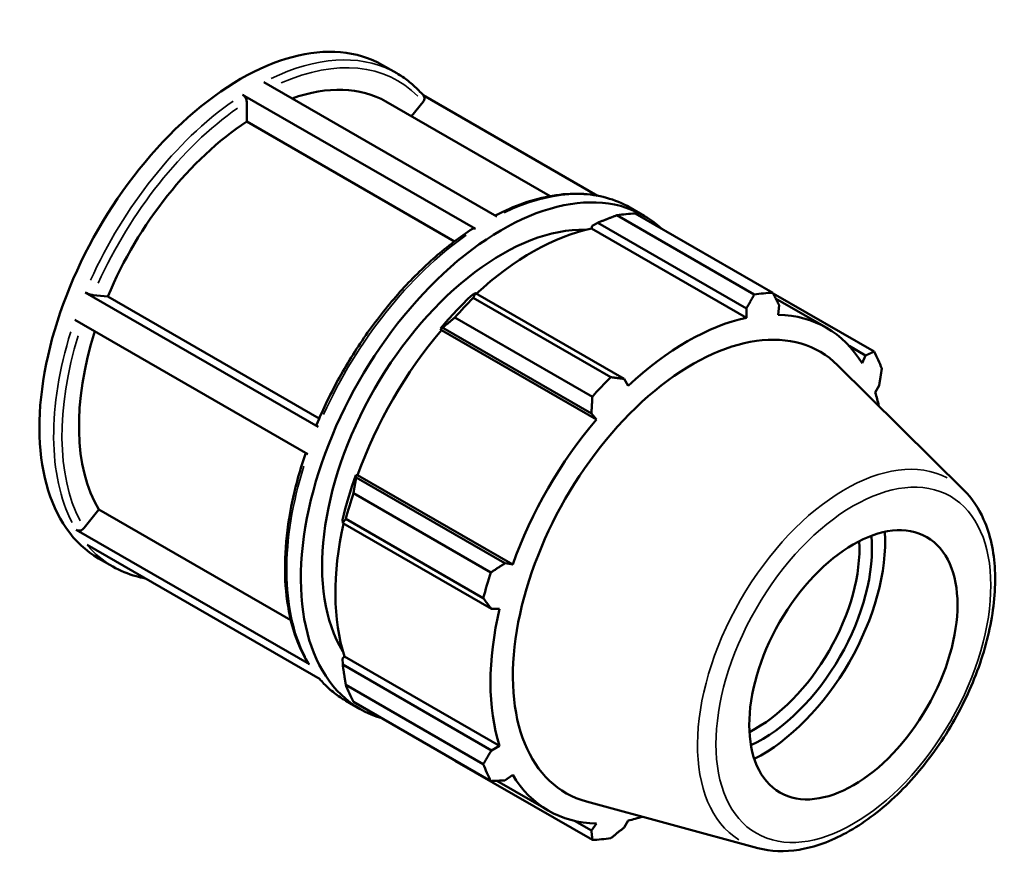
# Model space of a CAD drawing. Header units: inches. Extents: x 0.1 to 42.7, y -9.8 to 31.2.
# Tile 7 of 7: x 39.2 to 42.7, y 28.2 to 31.2. Entities that reach past the tile are written whole.
import ezdxf

# ---------------------------------------------------------------- set-up
doc = ezdxf.new("R2010")
doc.units = ezdxf.units.IN
doc.header["$MEASUREMENT"] = 0
doc.layers.add('Visible (ANSI)', color=7, linetype='Continuous', lineweight=50)
doc.layers.add('Visible Narrow (ANSI)', color=7, linetype='Continuous', lineweight=35)

msp = doc.modelspace()

# ---------------------------------------------------------------- linework, layer by layer
at = {"layer": 'Visible (ANSI)'}
for p, q in [((40.4504, 31.0817), (40.5009, 31.0526)), ((40.0278, 31.0205), (40.8568, 30.5431)), ((40.7815, 30.499), (39.9525, 30.9764)), ((41.2153, 30.6172), (40.5947, 30.9746)), ((39.9673, 30.8807), (39.9673, 30.9508)), ((40.4625, 30.9518), (41.0461, 30.6157)), ((40.5531, 30.8997), (40.5946, 30.9513)), ((40.7065, 30.455), (39.9673, 30.8807)), ((41.3299, 30.5752), (41.3803, 30.5462)), ((41.7723, 30.2659), (41.2832, 30.5475)), ((41.349, 30.5539), (41.8381, 30.2722)), ((41.1936, 30.501), (41.1959, 30.5106)), ((41.1959, 30.5106), (41.2155, 30.5211)), ((41.2155, 30.5211), (41.7445, 30.2165)), ((41.1936, 30.501), (41.7451, 30.1834)), ((39.3929, 30.2736), (40.2219, 29.7962)), ((39.4206, 30.2639), (39.473, 30.2591)), ((39.473, 30.2591), (40.2252, 29.8259)), ((40.7807, 30.2707), (40.7702, 30.2654)), ((41.3097, 29.9661), (40.7807, 30.2707)), ((42.1987, 30.063), (41.8392, 30.2699)), ((40.7732, 30.2538), (41.2623, 29.9722)), ((41.8485, 30.252), (42.0287, 30.1482)), ((41.8578, 30.1944), (41.8609, 30.2278)), ((41.7445, 30.2165), (41.7451, 30.1834)), ((40.1848, 29.6991), (39.3558, 30.1765)), ((41.1966, 29.9028), (40.7075, 30.1845)), ((40.6562, 30.1452), (40.6643, 30.1479)), ((40.6597, 30.1395), (40.6562, 30.1452)), ((40.6597, 30.1395), (41.2111, 29.8219)), ((40.6643, 30.1479), (41.1933, 29.8433)), ((42.1095, 30.0833), (42.1684, 30.0494)), ((42.1684, 30.0494), (42.1557, 30.0215)), ((42.518, 29.5705), (42.0689, 30.0148)), ((41.3239, 29.9409), (41.3097, 29.9661)), ((42.2024, 29.918), (42.2166, 29.9425)), ((41.1933, 29.8433), (41.2111, 29.8219)), ((40.3568, 29.6154), (40.3551, 29.6238)), ((40.3551, 29.6238), (40.3618, 29.6236)), ((40.8859, 29.3108), (40.3568, 29.6154)), ((40.3618, 29.6236), (40.9132, 29.3061)), ((40.3469, 29.5599), (40.836, 29.2782)), ((39.3887, 29.4364), (39.4412, 29.5016)), ((39.4412, 29.5016), (40.1243, 29.1082)), ((40.3079, 29.4648), (40.3086, 29.4531)), ((40.3086, 29.4531), (40.8376, 29.1484)), ((40.8087, 29.1865), (40.3196, 29.4682)), ((39.3611, 29.429), (40.1901, 28.9516)), ((40.2283, 28.8985), (39.3993, 29.3759)), ((39.4406, 29.3281), (39.4911, 29.2991)), ((40.9132, 29.3061), (40.8859, 29.3108)), ((40.8376, 29.1484), (40.8665, 29.1487)), ((40.3079, 28.9725), (40.3151, 28.9793)), ((40.3086, 28.9504), (40.3079, 28.9725)), ((40.3151, 28.9793), (40.8665, 28.6618)), ((40.8376, 28.6457), (40.3086, 28.9504)), ((40.3196, 28.8785), (40.8087, 28.5969)), ((40.3201, 28.8217), (40.3705, 28.7926)), ((40.836, 28.5366), (40.3469, 28.8182)), ((40.8665, 28.6618), (40.8376, 28.6457)), ((40.7075, 28.6089), (41.1966, 28.3273)), ((40.8859, 28.5389), (40.9132, 28.5583)), ((40.8563, 28.5375), (41.0402, 28.4316)), ((41.7854, 28.2984), (41.1757, 28.4638)), ((41.1933, 28.3605), (41.1329, 28.3952)), ((41.2111, 28.3854), (41.1933, 28.3605)), ((41.3097, 28.3718), (41.3239, 28.3964))]:
    msp.add_line(p, q, dxfattribs=at)
for centre, major_axis, start_param, end_param in [((39.9455, 30.2049), (0.5049, 0.8768), 0, 3.141593), ((40.0108, 30.1673), (0.4517, 0.7845), 0, 0.59861), ((40.0108, 30.1673), (-0.4517, -0.7845), 3.993049, 4.922527), ((40.8754, 29.6694), (0.5049, 0.8768), 6.149956, 9.568011), ((41.0282, 29.5814), (0.5315, 0.9229), 0.343502, 0.438029), ((40.8754, 29.6694), (0.4517, 0.7845), 0.30108, 2.840512), ((40.983, 29.6074), (0.4943, 0.8583), 0.478032, 1.071949), ((40.983, 29.6074), (-0.4996, -0.8675), 4.23049, 4.405023), ((41.5173, 29.2998), (0.5315, 0.9229), 0.343502, 0.438029), ((41.0282, 29.5814), (0.5315, 0.9229), 1.1289, 1.223427), ((41.5345, 29.2899), (0.4943, 0.8583), 5.975819, 6.586684), ((41.554, 29.2786), (0.4517, 0.7845), 6.13202, 9.575944), ((41.5345, 29.2899), (-0.4943, -0.8583), 3.619624, 4.23049), ((40.0108, 30.1673), (-0.4517, -0.7845), 5.072425, 5.969724), ((40.983, 29.6074), (0.4943, 0.8583), 1.26343, 1.874295), ((41.5173, 29.2998), (0.5315, 0.9229), 5.841289, 5.935816), ((41.5173, 29.2998), (-0.5315, -0.9229), 4.270492, 4.36502), ((41.5345, 29.2899), (0.4943, 0.8583), 5.729098, 5.801286), ((41.5345, 29.2899), (-0.4943, -0.8583), 4.405023, 5.015888), ((40.983, 29.6074), (-0.4996, -0.8675), 5.015888, 5.190421), ((41.0282, 29.5814), (0.5315, 0.9229), 1.914298, 2.008825), ((40.983, 29.6074), (0.4943, 0.8583), 2.065615, 2.659693), ((41.7987, 29.1377), (0.3102, 0.5388), 3.865766, 5.559012), ((41.7765, 29.1505), (-0.2613, -0.4538), 0.726507, 2.415085), ((41.7987, 29.1377), (0.277, 0.481), 3.827775, 5.597003), ((41.5173, 29.2998), (-0.5315, -0.9229), 5.055891, 5.150418), ((41.5345, 29.2899), (-0.4943, -0.8583), 5.190421, 5.801286), ((41.0282, 29.5814), (-0.5315, -0.9229), 5.841289, 5.935816), ((41.5173, 29.2998), (-0.5315, -0.9229), 5.841289, 5.935816), ((41.5345, 29.2899), (-0.4943, -0.8583), 5.975819, 6.586684), ((41.5345, 29.2899), (0.4943, 0.8583), 3.619624, 3.69568), ((41.5173, 29.2998), (-0.5315, -0.9229), 0.343502, 0.438029)]:
    msp.add_ellipse(centre, major_axis=major_axis, ratio=0.578093, start_param=start_param, end_param=end_param, dxfattribs=at)
msp.add_ellipse((42.125, 28.9498), major_axis=(0.2613, 0.4538), ratio=0.578093, dxfattribs=at)
for points, knots in [([(40.5962, 30.9729), (40.5907, 30.9793), (40.585, 30.9856), (40.5732, 30.9976), (40.5672, 31.0034), (40.5548, 31.0146), (40.5484, 31.0199), (40.5354, 31.0301), (40.5287, 31.0349), (40.515, 31.0442), (40.508, 31.0485), (40.5009, 31.0526)], [5.2968614, 5.2968614, 5.2968614, 5.2968614, 5.3374333, 5.3374333, 5.3780052, 5.3780052, 5.4185771, 5.4185771, 5.459149, 5.459149, 5.4997209, 5.4997209, 5.4997209, 5.4997209]), ([(39.9525, 30.9764), (39.9543, 30.9754), (39.9564, 30.9737), (39.9598, 30.9701), (39.9616, 30.9676), (39.9642, 30.9631), (39.9654, 30.9603), (39.9668, 30.9556), (39.9673, 30.9529), (39.9673, 30.9508)], [0, 0, 0, 0, 0.01968501, 0.01968501, 0.03938865, 0.03938865, 0.05911535, 0.05911535, 0.07886199, 0.07886199, 0.07886199, 0.07886199]), ([(40.5962, 30.9729), (40.5966, 30.9724), (40.597, 30.9719), (40.5984, 30.9696), (40.5992, 30.9672), (40.5995, 30.963), (40.5992, 30.9603), (40.5976, 30.9559), (40.5962, 30.9533), (40.5946, 30.9513)], [0.01380115, 0.01380115, 0.01380115, 0.01380115, 0.01968501, 0.01968501, 0.03938865, 0.03938865, 0.05911535, 0.05911535, 0.07886199, 0.07886199, 0.07886199, 0.07886199]), ([(41.3299, 30.5752), (41.3039, 30.5902), (41.276, 30.6018), (41.2171, 30.6181), (41.1862, 30.6228), (41.1222, 30.6252), (41.0891, 30.623), (41.0215, 30.6117), (40.987, 30.6027), (40.9186, 30.5787), (40.8847, 30.564), (40.8509, 30.5465)], [5.4997209, 5.4997209, 5.4997209, 5.4997209, 5.6474648, 5.6474648, 5.7952087, 5.7952087, 5.9429526, 5.9429526, 6.0906966, 6.0906966, 6.2324394, 6.2324394, 6.2324394, 6.2324394]), ([(40.7707, 30.4999), (40.7259, 30.4709), (40.6815, 30.4373), (40.595, 30.3619), (40.5528, 30.3202), (40.4721, 30.23), (40.4335, 30.1816), (40.3614, 30.0798), (40.3278, 30.0264), (40.2667, 29.9164), (40.2392, 29.8598), (40.2152, 29.8026)], [0.0612217, 0.0612217, 0.0612217, 0.0612217, 0.2494422, 0.2494422, 0.4376626, 0.4376626, 0.625883, 0.625883, 0.8141035, 0.8141035, 1.0023239, 1.0023239, 1.0023239, 1.0023239]), ([(40.7707, 30.4999), (40.7708, 30.4999), (40.7709, 30.5), (40.7723, 30.5008), (40.7741, 30.5012), (40.7775, 30.5008), (40.7796, 30.5001), (40.7815, 30.499)], [0.27462644, 0.27462644, 0.27462644, 0.27462644, 0.27606482, 0.27606482, 0.29576846, 0.29576846, 0.31545347, 0.31545347, 0.31545347, 0.31545347]), ([(39.4206, 30.2639), (39.419, 30.2641), (39.4167, 30.2645), (39.4124, 30.2655), (39.4096, 30.2664), (39.4047, 30.2681), (39.4018, 30.2692), (39.3973, 30.2713), (39.3947, 30.2726), (39.3929, 30.2736)], [0.23648448, 0.23648448, 0.23648448, 0.23648448, 0.25620793, 0.25620793, 0.27592071, 0.27592071, 0.29562117, 0.29562117, 0.31531167, 0.31531167, 0.31531167, 0.31531167]), ([(40.2219, 29.7962), (40.2201, 29.7973), (40.2183, 29.7985), (40.2161, 29.8003), (40.2154, 29.8013), (40.2151, 29.8022), (40.2152, 29.8024), (40.2152, 29.8026)], [0, 0, 0, 0, 0.01969049, 0.01969049, 0.03939095, 0.03939095, 0.04738171, 0.04738171, 0.04738171, 0.04738171]), ([(40.1774, 29.7034), (40.1578, 29.6465), (40.1419, 29.5896), (40.1179, 29.4769), (40.1099, 29.4212), (40.1022, 29.3135), (40.1026, 29.2615), (40.1118, 29.163), (40.1207, 29.1166), (40.1468, 29.0307), (40.164, 28.9913), (40.1853, 28.9562)], [1.1108078, 1.1108078, 1.1108078, 1.1108078, 1.2967932, 1.2967932, 1.4850526, 1.4850526, 1.673312, 1.673312, 1.8615714, 1.8615714, 2.0498308, 2.0498308, 2.0498308, 2.0498308]), ([(41.7854, 28.2984), (41.8314, 28.2859), (41.8811, 28.2844), (41.9875, 28.3016), (42.0446, 28.3224), (42.1593, 28.3851), (42.2169, 28.4279), (42.3255, 28.5302), (42.3764, 28.5896), (42.4668, 28.7189), (42.5062, 28.7887), (42.5699, 28.9322), (42.5942, 29.0058), (42.6251, 29.1501), (42.6316, 29.2208), (42.625, 29.3524), (42.6119, 29.4135), (42.5707, 29.5063), (42.5471, 29.5416), (42.518, 29.5705)], [2.509294, 2.509294, 2.509294, 2.509294, 2.798049, 2.798049, 3.116271, 3.116271, 3.447885, 3.447885, 3.778835, 3.778835, 4.108158, 4.108158, 4.437564, 4.437564, 4.768689, 4.768689, 5.100007, 5.100007, 5.348555, 5.348555, 5.348555, 5.348555]), ([(39.3887, 29.4364), (39.3872, 29.4344), (39.3849, 29.4323), (39.3805, 29.4295), (39.3777, 29.4282), (39.3729, 29.4269), (39.37, 29.4267), (39.3654, 29.4271), (39.3629, 29.4279), (39.3611, 29.429)], [0.23648448, 0.23648448, 0.23648448, 0.23648448, 0.25620793, 0.25620793, 0.27592071, 0.27592071, 0.29562117, 0.29562117, 0.31531167, 0.31531167, 0.31531167, 0.31531167]), ([(39.4911, 29.2991), (39.5171, 29.2841), (39.545, 29.2725), (39.5846, 29.2615), (39.595, 29.2591), (39.6056, 29.2571)], [2.3581282, 2.3581282, 2.3581282, 2.3581282, 2.5058721, 2.5058721, 2.5572908, 2.5572908, 2.5572908, 2.5572908]), ([(40.1901, 28.9516), (40.1883, 28.9526), (40.1865, 28.9543), (40.1854, 28.9561), (40.1853, 28.9562), (40.1853, 28.9562)], [0, 0, 0, 0, 0.01969049, 0.01969049, 0.02033113, 0.02033113, 0.02033113, 0.02033113]), ([(40.2262, 28.8997), (40.2313, 28.8938), (40.2365, 28.8882), (40.2477, 28.8767), (40.2537, 28.8709), (40.2661, 28.8597), (40.2725, 28.8544), (40.2856, 28.8442), (40.2923, 28.8394), (40.3059, 28.8302), (40.3129, 28.8258), (40.3201, 28.8217)], [2.1589656, 2.1589656, 2.1589656, 2.1589656, 2.1958406, 2.1958406, 2.2364125, 2.2364125, 2.2769844, 2.2769844, 2.3175563, 2.3175563, 2.3581282, 2.3581282, 2.3581282, 2.3581282])]:
    msp.add_open_spline(points, degree=3, knots=knots, dxfattribs=at)
for points, weights in [([(41.2155, 30.5211), (41.2484, 30.5342), (41.2832, 30.5475)], [1.00503184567, 1.00957794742, 1.01331673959]), ([(40.7732, 30.2538), (40.7767, 30.2626), (40.7807, 30.2707)], [1.01331673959, 1.00957794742, 1.00503184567]), ([(41.7445, 30.2165), (41.7582, 30.2406), (41.7723, 30.2659)], [1.00268600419, 1.00175106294, 1]), ([(41.8381, 30.2722), (41.8498, 30.2495), (41.8609, 30.2278)], [1, 1.00175106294, 1.00268600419]), ([(40.6643, 30.1479), (40.6851, 30.166), (40.7075, 30.1845)], [1.00503184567, 1.00957794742, 1.01331673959]), ([(42.1684, 30.0494), (42.1833, 30.056), (42.1987, 30.063)], [1.00268600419, 1.00175106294, 1]), ([(42.2259, 30.0026), (42.2213, 29.9719), (42.2166, 29.9425)], [1, 1.00175106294, 1.00268600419]), ([(41.2623, 29.9722), (41.2866, 29.969), (41.3097, 29.9661)], [1, 1.00175106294, 1.00268600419]), ([(41.1933, 29.8433), (41.195, 29.8724), (41.1966, 29.9028)], [1.00268600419, 1.00175106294, 1]), ([(40.3469, 29.5599), (40.3517, 29.5884), (40.3568, 29.6154)], [1.01331673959, 1.00957794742, 1.00503184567]), ([(40.3086, 29.4531), (40.3137, 29.4606), (40.3196, 29.4682)], [1.00503184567, 1.00957794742, 1.01331673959]), ([(40.836, 29.2782), (40.8615, 29.2948), (40.8859, 29.3108)], [1, 1.00175106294, 1.00268600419]), ([(40.8376, 29.1484), (40.8236, 29.167), (40.8087, 29.1865)], [1.00268600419, 1.00175106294, 1]), ([(40.3196, 28.8785), (40.3137, 28.9154), (40.3086, 28.9504)], [1.01331673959, 1.00957794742, 1.00503184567]), ([(40.7075, 28.6089), (40.7064, 28.6104), (40.7052, 28.6118)], [1.01331673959, 1.01312739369, 1.01293597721]), ([(40.8087, 28.5969), (40.8236, 28.6218), (40.8376, 28.6457)], [1, 1.00175106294, 1.00268600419]), ([(40.8859, 28.5389), (40.8615, 28.5377), (40.836, 28.5366)], [1.00268600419, 1.00175106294, 1]), ([(41.3097, 28.3718), (41.2866, 28.353), (41.2623, 28.3337)], [1.00268600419, 1.00175106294, 1]), ([(41.1966, 28.3273), (41.195, 28.3442), (41.1933, 28.3605)], [1, 1.00175106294, 1.00268600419])]:
    msp.add_rational_spline(points, weights, degree=2, dxfattribs=at)
at = {"layer": 'Visible Narrow (ANSI)'}
for centre, major_axis, start_param, end_param in [((39.996, 30.1759), (0.5049, 0.8768), 0.036949, 0.702026), ((40.0108, 30.1673), (0.4944, 0.8586), 6.12742, 6.952801), ((39.996, 30.1759), (-0.5049, -0.8768), 4.032977, 4.880671), ((40.0108, 30.1673), (0.4944, 0.8586), 0.89256, 1.738248), ((40.825, 29.6985), (0.5049, 0.8768), 0.036949, 0.702026), ((40.825, 29.6985), (0.5049, 0.8768), 0.891384, 1.739078), ((39.996, 30.1759), (-0.5049, -0.8768), 5.080174, 5.927868), ((40.0108, 30.1673), (-0.4944, -0.8586), 5.086806, 5.927326), ((42.0957, 28.9667), (0.3705, 0.6434), 0.021031, 3.120562), ((40.825, 29.6985), (-0.5049, -0.8768), 5.080174, 5.927868), ((39.996, 30.1759), (-0.5049, -0.8768), 6.090423, 6.27304), ((40.825, 29.6985), (-0.5049, -0.8768), 6.090423, 6.27304)]:
    msp.add_ellipse(centre, major_axis=major_axis, ratio=0.578093, start_param=start_param, end_param=end_param, dxfattribs=at)
msp.add_ellipse((42.125, 28.9498), major_axis=(-0.3449, -0.599), ratio=0.578093, dxfattribs=at)

doc.saveas('drawing.dxf')
